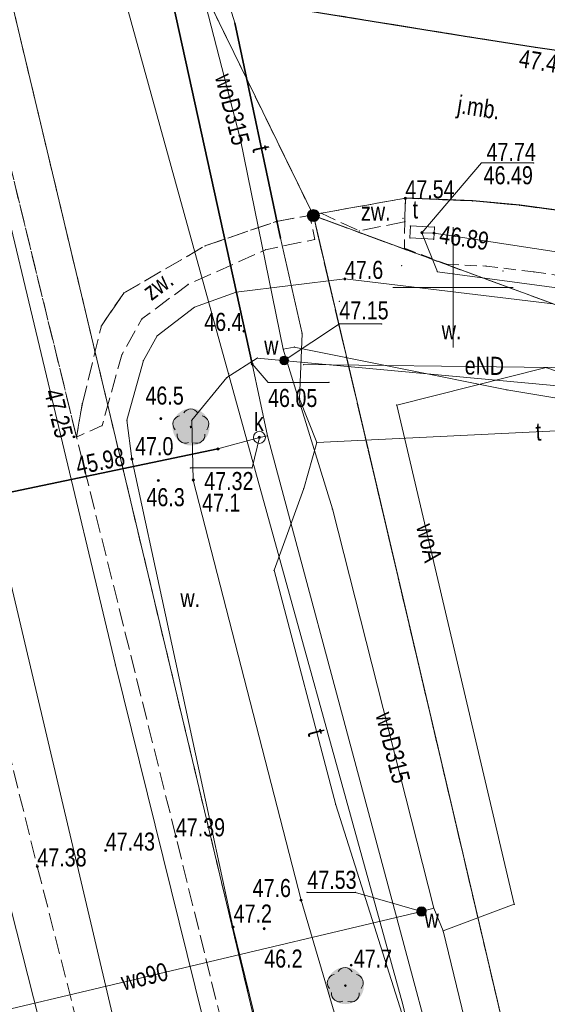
# Model space of a CAD drawing. Header units: metres. Extents: x 6439167 to 6439358, y 6043186 to 6043452.
# Tile 5 of 12: x 6439232 to 6439254, y 6043270 to 6043311. Entities that reach past the tile are written whole.
import ezdxf
from ezdxf.enums import TextEntityAlignment as Align

# ---------------------------------------------------------------- set-up
doc = ezdxf.new("R2010")
doc.units = ezdxf.units.M
for name, pattern in [('L_0_03', [1, 0.5, -0.5]), ('L_0_06', [2, 1.5, -0.5]), ('L_0_52', [1, 0.75, -0.25]), ('L_0_5A', [0.75, 0.5, -0.25])]:
    doc.linetypes.add(name, pattern=pattern)
doc.layers.get('0').update_dxf_attribs({"linetype": 'CONTINUOUS', "lineweight": 18})
for name, color, linetype, lineweight in [('202_Punkt_graniczny_stabilizowany_trwale', 7, 'CONTINUOUS', 18), ('219_Linia_granicy', 7, 'CONTINUOUS', 18), ('AAA___MAPA_OPIS', 7, 'CONTINUOUS', 18), ('chodnik', 7, 'CONTINUOUS', 18), ('drzewo_lisciaste', 7, 'CONTINUOUS', 18), ('jezdnia', 7, 'CONTINUOUS', 18), ('jezdnia_Atr17', 7, 'CONTINUOUS', 18), ('kraweznik', 7, 'CONTINUOUS', 18), ('nGES_Rzedna', 7, 'CONTINUOUS', 18), ('nOT_Komunikacja', 7, 'CONTINUOUS', 18), ('nOT_Rzedna', 7, 'CONTINUOUS', 18), ('obszar_utwardzony', 7, 'CONTINUOUS', 18), ('obszar_utwardzony_Atr17', 7, 'CONTINUOUS', 18), ('obudowa_ochronna_przewodu', 7, 'CONTINUOUS', 18), ('pikieta_naturalna', 7, 'CONTINUOUS', 18), ('pikieta_naturalna_Atr2', 7, 'CONTINUOUS', 18), ('pikieta_sztuczna', 7, 'CONTINUOUS', 18), ('pikieta_sztuczna_Atr2', 7, 'CONTINUOUS', 18), ('przewod_elektroenergetyczny_podziemny', 7, 'CONTINUOUS', 18), ('przewod_elektroenergetyczny_podziemny_Atr1', 7, 'CONTINUOUS', 18), ('przewod_telekomunikacyjny_podziemny_Atr1', 7, 'CONTINUOUS', 18), ('przewod_wodociagowy', 7, 'CONTINUOUS', 18), ('przewod_wodociagowy_Atr1', 7, 'CONTINUOUS', 18), ('row_przydrozny__poligon_', 7, 'CONTINUOUS', 18), ('row_przydrozny__poligon__Atr17', 7, 'CONTINUOUS', 18), ('rzedna', 7, 'CONTINUOUS', 18), ('rzedna_Atr2', 7, 'CONTINUOUS', 18), ('rzedna_Atr3', 7, 'CONTINUOUS', 18), ('telekomunikacyjne_urzadzenie_techniczne_Atr17', 7, 'CONTINUOUS', 18), ('zasuwa_lub_zawor', 7, 'CONTINUOUS', 18), ('zasuwa_lub_zawor_Atr17', 7, 'CONTINUOUS', 18)]:
    doc.layers.add(name, color=color, linetype=linetype, lineweight=lineweight)
for name, color, linetype, lineweight, true_color in [('217_Granica_konturu_klasyfikcyjnego', 7, 'L_0_06', 18, 0x008000), ('218_Granica_uzytku', 7, 'L_0_03', 18, 0x008000), ('nGES_UrzadzeniaSiecWodociagowa_P', 5, 'CONTINUOUS', 18, 0x0000ff), ('przewod_kanalizacyjny', 7, 'CONTINUOUS', 18, 0x803300), ('przewod_telekomunikacyjny_podziemny', 7, 'CONTINUOUS', 18, 0xff9100), ('studnia_kanalizacyjna', 7, 'CONTINUOUS', 18, 0x803300), ('studnia_kanalizacyjna_Atr17', 7, 'CONTINUOUS', 18, 0x803300), ('telekomunikacyjne_urzadzenie_techniczne', 7, 'CONTINUOUS', 18, 0xff9100)]:
    doc.layers.add(name, color=color, linetype=linetype, lineweight=lineweight, true_color=true_color)
doc.styles.add('Arial CE', font='Arial CE.ttf')

# ---------------------------------------------------------------- blocks, each defined once
blk = doc.blocks.new('EGPG_S')
at = {"linetype": 'Continuous', "lineweight": 18}
blk.add_hatch(color=7, dxfattribs=at).paths.add_polyline_path([(0, -0.5, 1), (0, 0.5, 1)])
at = {"color": 0, "linetype": 'Continuous', "lineweight": 18}
blk.add_circle((0, 0), 0.5, dxfattribs=at)
blk = doc.blocks.new('OTZL')
at = {"linetype": 'Continuous', "lineweight": 13}
blk.add_hatch(color=7, dxfattribs=at).paths.add_polyline_path([(0, -1.539, 1), (0, 1.539, 1)])
at = {"linetype": 'Continuous', "lineweight": 18}
blk.add_hatch(color=0, dxfattribs=at).paths.add_polyline_path([(0, -0.072, 1), (0, 0.072, 1)])
at = {"color": 0, "linetype": 'Continuous', "lineweight": 18}
blk.add_circle((0, 0), 0.0721, dxfattribs=at)
for centre, radius, start, end in [((-0.8, 0.24), 0.7, 101.63363, 222.61406), ((-0.02, 0.82), 0.68, 29.53878, 149.62087), ((0.78, 0.24), 0.7, 318.50353, 78.36637), ((-0.46, -0.64), 0.7, 175.10091, 291.50143), ((0.46, -0.66), 0.7, 249.44395, 4.89909)]:
    blk.add_arc(centre, radius, start, end, dxfattribs=at)
blk = doc.blocks.new('SUPS01_08')
at = {"linetype": 'Continuous', "lineweight": 13}
blk.add_hatch(color=0, dxfattribs=at).paths.add_polyline_path([(0, -0.091, 1), (0, 0.091, 1)])
at = {"color": 0, "linetype": 'Continuous', "lineweight": 13}
blk.add_circle((0, 0), 0.0906, dxfattribs=at)
blk = doc.blocks.new('SUWW')
at = {"linetype": 'Continuous', "lineweight": 18}
blk.add_hatch(color=0, dxfattribs=at).paths.add_polyline_path([(0, -0.361, 1), (0, 0.361, 1)])
at = {"color": 0, "linetype": 'Continuous', "lineweight": 18}
blk.add_circle((0, 0), 0.361, dxfattribs=at)
blk = doc.blocks.new('OTRN')
at = {"linetype": 'Continuous', "lineweight": 13}
blk.add_hatch(color=0, dxfattribs=at).paths.add_polyline_path([(0, -0.091, 1), (0, 0.091, 1)])
at = {"color": 0, "linetype": 'Continuous', "lineweight": 13}
blk.add_circle((0, 0), 0.0906, dxfattribs=at)

msp = doc.modelspace()

# ---------------------------------------------------------------- hatches: boundary and pattern name
at = {"layer": 'pikieta_naturalna', "linetype": 'Continuous', "lineweight": 18}
for points in [[(6439245.51, 6043300.305, 1), (6439245.51, 6043300.395, 1)], [(6439241.32, 6043298.135, 1), (6439241.32, 6043298.225, 1)], [(6439237.87, 6043294.505, 1), (6439237.87, 6043294.595, 1)], [(6439245.77, 6043271.805, 1), (6439245.77, 6043271.895, 1)]]:
    msp.add_hatch(color=18, dxfattribs=at).paths.add_polyline_path(points)
at = {"layer": 'pikieta_sztuczna', "linetype": 'Continuous', "lineweight": 18}
for points in [[(6439248.02, 6043303.655, 1), (6439248.02, 6043303.745, 1)], [(6439234.26, 6043293.745, 1), (6439234.26, 6043293.835, 1)], [(6439238.49, 6043277.155, 1), (6439238.49, 6043277.245, 1)], [(6439235.58, 6043276.565, 1), (6439235.58, 6043276.655, 1)], [(6439232.74, 6043275.905, 1), (6439232.74, 6043275.995, 1)]]:
    msp.add_hatch(color=18, dxfattribs=at).paths.add_polyline_path(points)
at = {"layer": 'rzedna', "linetype": 'Continuous', "lineweight": 18}
for color, points in [(30, [(6439248.71, 6043302.225, 1), (6439248.71, 6043302.315, 1)]), (30, [(6439249.21, 6043302.205, 1), (6439249.21, 6043302.295, 1)]), (34, [(6439241.66, 6043296.775, 1), (6439241.66, 6043296.865, 1)]), (34, [(6439241.96, 6043293.725, 1), (6439241.96, 6043293.815, 1)]), (34, [(6439240.24, 6043293.245, 1), (6439240.24, 6043293.335, 1)]), (5, [(6439248.69, 6043274.035, 1), (6439248.69, 6043274.125, 1)])]:
    msp.add_hatch(color=color, dxfattribs=at).paths.add_polyline_path(points)
at = {"layer": 'zasuwa_lub_zawor', "linetype": 'Continuous', "lineweight": 18}
msp.add_hatch(color=256, dxfattribs=at).paths.add_polyline_path([(6439248.69, 6043273.88, 1), (6439248.69, 6043274.28, 1)])

# ---------------------------------------------------------------- linework, layer by layer
for p in [(6439240.94, 6043310.98), (6439250.5, 6043310.43), (6439253.42, 6043309.97), (6439241.17, 6043306.12), (6439251.18, 6043305.17), (6439253.35, 6043305.17), (6439248.02, 6043303.7), (6439248.02, 6043303.7), (6439250.81, 6043303.59), (6439244.52, 6043303.08), (6439252.77, 6043303.41), (6439242.65, 6043302.73), (6439244.05, 6043302.99), (6439247.916, 6043302.861), (6439248, 6043302.73), (6439246.11, 6043302.34), (6439248.23, 6043302.55), (6439248.71, 6043302.27), (6439248.71, 6043302.27), (6439249.21, 6043302.25), (6439249.23, 6043302.5), (6439242.83, 6043302.04), (6439244.26, 6043301.99), (6439248.21, 6043302.05), (6439249.2, 6043302), (6439239.7, 6043301.72), (6439242.22, 6043301.56), (6439247.98, 6043301.62), (6439247.863, 6043300.896), (6439249.35, 6043300.65), (6439249.74, 6043300.96), (6439250.08, 6043300.81), (6439251.37, 6043300.88), (6439252.07, 6043300.68), (6439253.36, 6043300.64), (6439245.51, 6043300.35), (6439239, 6043300.12), (6439240.99, 6043299.8), (6439236.33, 6043299.76), (6439245.28, 6043299.42), (6439239.26, 6043299.17), (6439237.08, 6043298.69), (6439235.4, 6043298.4), (6439241.32, 6043298.18), (6439245.28, 6043298.482), (6439247.034, 6043298.482), (6439237.71, 6043297.98), (6439243.73, 6043298.08), (6439242.95, 6043297.43), (6439243.41, 6043297.52), (6439236.25, 6043297.2), (6439237.144, 6043296.955), (6439241.87, 6043297.06), (6439241.66, 6043296.82), (6439241.66, 6043296.82), (6439243.8, 6043296.79), (6439253.87, 6043296.67), (6439240.61, 6043296.252), (6439240.68, 6043296.41), (6439242.32, 6043296.05), (6439244.852, 6043296.05), (6439252.24, 6043295.74), (6439243.63, 6043295.37), (6439234.61, 6043295.18), (6439247.66, 6043295.11), (6439236.458, 6043294.482), (6439237.87, 6043294.55), (6439239.151, 6043294.483), (6439235.43, 6043294.26), (6439234.26, 6043293.79), (6439234.37, 6043293.78), (6439241.96, 6043293.77), (6439241.96, 6043293.77), (6439242.29, 6043293.83), (6439240.24, 6043293.29), (6439244.34, 6043293.56), (6439239.091, 6043292.5), (6439241.66, 6043292.5), (6439243.8, 6043291.64), (6439244.99, 6043290.8), (6439242.57, 6043288.25), (6439235.98, 6043284.32), (6439245.13, 6043278.51), (6439238.49, 6043277.2), (6439235.58, 6043276.61), (6439232.74, 6043275.95), (6439243.93, 6043274.87), (6439245.95, 6043274.87), (6439248.69, 6043274.08), (6439248.69, 6043274.08), (6439249.2, 6043274.22), (6439252.54, 6043274.38), (6439249.59, 6043273.27), (6439245.77, 6043271.85)]:
    msp.add_point(p)
at = {"layer": '202_Punkt_graniczny_stabilizowany_trwale'}
msp.add_point((6439244.2, 6043302.98), dxfattribs=at)
at = {"layer": '217_Granica_konturu_klasyfikcyjnego', "lineweight": 18, "flags": 128}
for points in [[(6439335.35, 6043269.406), (6439244.2, 6043302.98)], [(6439244.2, 6043302.98), (6439269.05, 6043196.903)]]:
    msp.add_lwpolyline(points, dxfattribs=at)
at = {"layer": '218_Granica_uzytku', "lineweight": 18, "flags": 128}
for points in [[(6439259.544, 6043194.923), (6439206.542, 6043417.297)], [(6439206.542, 6043417.297), (6439259.544, 6043194.923)], [(6439244.2, 6043302.98), (6439234.88, 6043322.09)], [(6439234.88, 6043322.09), (6439244.2, 6043302.98)], [(6439335.35, 6043269.406), (6439244.2, 6043302.98)], [(6439244.2, 6043302.98), (6439269.05, 6043196.903)], [(6439269.05, 6043196.903), (6439244.2, 6043302.98)], [(6439244.2, 6043302.98), (6439335.35, 6043269.406)]]:
    msp.add_lwpolyline(points, dxfattribs=at)
at = {"layer": '219_Linia_granicy', "linetype": 'Continuous', "lineweight": 18, "flags": 128}
for points in [[(6439206.542, 6043417.297), (6439259.544, 6043194.923)], [(6439244.2, 6043302.98), (6439234.88, 6043322.09)], [(6439253.784, 6043193.724), (6439227.43, 6043305.5)], [(6439244.2, 6043302.98), (6439269.05, 6043196.903)], [(6439335.348, 6043269.402), (6439244.2, 6043302.98)]]:
    msp.add_lwpolyline(points, dxfattribs=at)
at = {"layer": 'AAA___MAPA_OPIS', "linetype": 'Continuous', "lineweight": 18, "flags": 128}
for points in [[(6439250, 6043297.5), (6439250, 6043302.5)], [(6439247.5, 6043300), (6439252.5, 6043300)]]:
    msp.add_lwpolyline(points, dxfattribs=at)
at = {"layer": 'chodnik', "linetype": 'L_0_5A', "lineweight": 18, "flags": 128}
for points in [[(6439234.63, 6043313), (6439250.5, 6043310.43)], [(6439250.5, 6043310.43), (6439253.42, 6043309.97)], [(6439253.42, 6043309.97), (6439254.39, 6043309.83)], [(6439248.02, 6043303.7), (6439248, 6043302.73)], [(6439250.81, 6043303.59), (6439248.02, 6043303.7)], [(6439252.77, 6043303.41), (6439250.81, 6043303.59)], [(6439254.81, 6043303.13), (6439252.77, 6043303.41)], [(6439248, 6043302.73), (6439247.98, 6043301.62)], [(6439247.98, 6043301.62), (6439249.74, 6043300.96)], [(6439249.74, 6043300.96), (6439251.37, 6043300.88)], [(6439251.37, 6043300.88), (6439253.36, 6043300.64)], [(6439253.36, 6043300.64), (6439255.33, 6043300.36)]]:
    msp.add_lwpolyline(points, dxfattribs=at)
at = {"layer": 'drzewo_lisciaste', "color": 94, "true_color": 0x009900}
for p in [(6439239.12, 6043294.2), (6439245.53, 6043271)]:
    msp.add_point(p, dxfattribs=at)
at = {"layer": 'jezdnia', "linetype": 'L_0_52', "lineweight": 18, "flags": 128}
for points in [[(6439234.37, 6043293.78), (6439228.45, 6043318.01)], [(6439228.45, 6043318.01), (6439234.37, 6043293.78)], [(6439250.5, 6043310.43), (6439234.63, 6043313)], [(6439253.42, 6043309.97), (6439250.5, 6043310.43)], [(6439254.39, 6043309.83), (6439253.42, 6043309.97)], [(6439225.72, 6043304.19), (6439232.74, 6043275.95)], [(6439244.52, 6043303.08), (6439248.02, 6043303.7)], [(6439248.02, 6043303.7), (6439250.81, 6043303.59)], [(6439250.81, 6043303.59), (6439252.77, 6043303.41)], [(6439244.05, 6043302.99), (6439244.52, 6043303.08)], [(6439252.77, 6043303.41), (6439254.81, 6043303.13)], [(6439239.7, 6043301.72), (6439242.65, 6043302.73)], [(6439242.65, 6043302.73), (6439244.05, 6043302.99)], [(6439236.33, 6043299.76), (6439239.7, 6043301.72)], [(6439235.4, 6043298.4), (6439236.33, 6043299.76)], [(6439234.61, 6043295.18), (6439235.4, 6043298.4)], [(6439234.37, 6043293.78), (6439234.61, 6043295.18)], [(6439238.49, 6043277.2), (6439234.37, 6043293.78)], [(6439252.82, 6043218.96), (6439238.49, 6043277.2)], [(6439232.74, 6043275.95), (6439236.31, 6043261.92)]]:
    msp.add_lwpolyline(points, dxfattribs=at)
at = {"layer": 'kraweznik', "linetype": 'Continuous', "lineweight": 25, "flags": 128}
for points in [[(6439226.31, 6043326.74), (6439228.45, 6043318.01), (6439228.84, 6043317.33), (6439229.69, 6043316.34), (6439230.71, 6043315.31), (6439231.48, 6043314.63), (6439232.32, 6043314.01), (6439233.16, 6043313.52), (6439233.9, 6043313.2), (6439234.63, 6043313), (6439250.5, 6043310.43), (6439253.42, 6043309.97), (6439254.39, 6043309.83), (6439256.65, 6043309.42), (6439258.62, 6043309.11), (6439260.56, 6043308.68), (6439262.5, 6043308.23), (6439264.45, 6043307.68), (6439266.31, 6043307.06), (6439268.22, 6043306.39), (6439276.73, 6043303.44), (6439280.49, 6043302.13)], [(6439337.742, 6043275.108), (6439329.89, 6043278.06), (6439307.65, 6043286.42), (6439289.36, 6043293.12), (6439283.18, 6043295.14), (6439277.44, 6043296.92), (6439271.71, 6043298.74), (6439267.46, 6043300.14), (6439265.01, 6043300.86), (6439263.08, 6043301.41), (6439260.79, 6043301.97), (6439258.84, 6043302.43), (6439256.88, 6043302.8), (6439254.81, 6043303.13), (6439252.77, 6043303.41), (6439250.81, 6043303.59), (6439248.02, 6043303.7)]]:
    msp.add_lwpolyline(points, dxfattribs=at)
at = {"layer": 'nGES_Rzedna', "linetype": 'Continuous', "lineweight": 13, "flags": 128}
msp.add_lwpolyline([(6439247.034, 6043298.482), (6439245.28, 6043298.482), (6439242.985, 6043296.967)], dxfattribs=at)
at = {"layer": 'nGES_Rzedna'}
msp.add_point((6439242.985, 6043296.967), dxfattribs=at)
at = {"layer": 'nGES_UrzadzeniaSiecWodociagowa_P'}
msp.add_point((6439242.985, 6043296.967), dxfattribs=at)
at = {"layer": 'nOT_Komunikacja', "linetype": 'Continuous', "lineweight": 18, "flags": 128}
for points in [[(6439259.923, 6043195.002), (6439259.876, 6043195.2), (6439251.063, 6043230.935), (6439246.034, 6043252.323), (6439240.862, 6043273.437), (6439236.669, 6043292.875), (6439236.458, 6043294.482), (6439237.144, 6043296.955), (6439237.71, 6043297.98)], [(6439241.87, 6043297.06), (6439240.61, 6043296.252), (6439239.151, 6043294.483), (6439239.217, 6043291.996), (6439243.689, 6043274.551), (6439249.527, 6043254.763), (6439254.894, 6043234.244), (6439260.471, 6043211.933), (6439263.609, 6043199.057), (6439264.243, 6043195.902)]]:
    msp.add_lwpolyline(points, dxfattribs=at)
at = {"layer": 'nOT_Rzedna'}
for p in [(6439236.669, 6043292.875), (6439237.763, 6043291.979), (6439239.217, 6043291.996), (6439243.689, 6043274.551), (6439240.862, 6043273.437), (6439242.157, 6043273.367)]:
    msp.add_point(p, dxfattribs=at)
at = {"layer": 'obszar_utwardzony', "linetype": 'L_0_52', "lineweight": 18, "flags": 128}
for points in [[(6439248.02, 6043303.7), (6439248, 6043302.73), (6439246.11, 6043302.34), (6439244.52, 6043303.08)], [(6439234.61, 6043295.18), (6439235.4, 6043298.4), (6439236.33, 6043299.76), (6439239.7, 6043301.72), (6439242.65, 6043302.73), (6439244.05, 6043302.99), (6439244.26, 6043301.99), (6439242.22, 6043301.56), (6439239, 6043300.12), (6439237.08, 6043298.69), (6439236.25, 6043297.2), (6439235.43, 6043294.26), (6439234.37, 6043293.78)]]:
    msp.add_lwpolyline(points, close=True, dxfattribs=at)
at = {"layer": 'obudowa_ochronna_przewodu', "color": 36, "linetype": 'Continuous', "lineweight": 35, "true_color": 0x803300, "flags": 128}
for points in [[(6439241.66, 6043296.82), (6439237.18, 6043317.26)], [(6439223.87, 6043289.88), (6439240.24, 6043293.29)]]:
    msp.add_lwpolyline(points, dxfattribs=at)
at = {"layer": 'obudowa_ochronna_przewodu', "color": 30, "linetype": 'Continuous', "lineweight": 35, "true_color": 0xff9100, "flags": 128}
msp.add_lwpolyline([(6439240.94, 6043310.98), (6439242.83, 6043302.04)], dxfattribs=at)
at = {"layer": 'pikieta_naturalna', "linetype": 'Continuous', "lineweight": 18}
for centre in [(6439245.51, 6043300.35), (6439241.32, 6043298.18), (6439237.87, 6043294.55), (6439245.77, 6043271.85)]:
    msp.add_circle(centre, 0.045, dxfattribs=at)
at = {"layer": 'pikieta_sztuczna', "linetype": 'Continuous', "lineweight": 18}
for centre in [(6439248.02, 6043303.7), (6439234.26, 6043293.79), (6439238.49, 6043277.2), (6439235.58, 6043276.61), (6439232.74, 6043275.95)]:
    msp.add_circle(centre, 0.045, dxfattribs=at)
at = {"layer": 'przewod_elektroenergetyczny_podziemny', "color": 1, "linetype": 'Continuous', "lineweight": 18, "true_color": 0xff0000, "flags": 128}
msp.add_lwpolyline([(6439337.563, 6043274.683), (6439330.46, 6043277.49), (6439295.71, 6043291.07), (6439271.25, 6043296.46), (6439243.8, 6043296.79)], dxfattribs=at)
at = {"layer": 'przewod_kanalizacyjny', "linetype": 'Continuous', "lineweight": 18, "flags": 128}
for points in [[(6439266.911, 6043196.458), (6439265.2, 6043203.02), (6439262.34, 6043213.09), (6439257.81, 6043231.06), (6439256.01, 6043243.03), (6439250.68, 6043262.55), (6439242.29, 6043293.83), (6439241.66, 6043296.82), (6439237.18, 6043317.26), (6439236.64, 6043319.3), (6439236.59, 6043319.52)], [(6439242.29, 6043293.83), (6439241.96, 6043293.77), (6439240.24, 6043293.29), (6439223.87, 6043289.88), (6439222.08, 6043289.52), (6439219.98, 6043299.41), (6439193.581, 6043293.231)]]:
    msp.add_lwpolyline(points, dxfattribs=at)
at = {"layer": 'przewod_telekomunikacyjny_podziemny', "linetype": 'Continuous', "lineweight": 18, "flags": 128}
for points in [[(6439213.482, 6043418.683), (6439215.35, 6043412.19), (6439221.86, 6043382.42), (6439227.55, 6043358.19), (6439232.81, 6043336.38), (6439234.95, 6043326.67), (6439236.48, 6043322.05), (6439236.01, 6043319.67), (6439239.52, 6043315.57), (6439240.94, 6043310.98), (6439242.83, 6043302.04), (6439243.73, 6043298.08), (6439243.63, 6043295.37), (6439244.34, 6043293.56)], [(6439211.292, 6043418.246), (6439214.92, 6043407.25), (6439219.28, 6043390.58), (6439224.63, 6043368.26), (6439229.24, 6043346.26), (6439231.22, 6043330.78), (6439234.97, 6043317.05), (6439240.68, 6043296.41), (6439247.91, 6043270.22), (6439250.58, 6043258.93), (6439253.14, 6043251.73), (6439255.17, 6043242.89), (6439262.35, 6043220.09), (6439264.51, 6043213.94), (6439268.761, 6043196.843)], [(6439227.75, 6043333.96), (6439229.31, 6043327.01), (6439229.72, 6043326.46), (6439229.97, 6043325.21), (6439231.15, 6043320.7), (6439232.34, 6043317.52), (6439233.64, 6043316.7), (6439234.65, 6043316.25), (6439235.64, 6043316.11), (6439237.88, 6043315.64), (6439240.63, 6043315.24), (6439241.97, 6043314.7), (6439243.01, 6043314.38), (6439245.71, 6043314.49), (6439248.99, 6043314.26), (6439252.95, 6043313.89), (6439255.6, 6043313.68), (6439262.97, 6043311.07), (6439262.96, 6043309.04), (6439259.77, 6043299.24), (6439249.35, 6043300.65), (6439248.71, 6043302.27)], [(6439258.179, 6043194.639), (6439252.19, 6043218.8), (6439235.98, 6043284.32), (6439230.69, 6043306.47), (6439225.7, 6043326.36)], [(6439248.71, 6043302.27), (6439249.21, 6043302.25), (6439258.55, 6043300.83), (6439278.8, 6043295.67), (6439293.04, 6043289.64), (6439304.62, 6043285.52), (6439332.92, 6043274.69), (6439334.9, 6043274.02), (6439335.36, 6043273.84), (6439335.83, 6043273.66), (6439336.779, 6043272.812)], [(6439272.51, 6043294.93), (6439244.34, 6043293.56)], [(6439247.97, 6043269.55), (6439245.13, 6043278.51), (6439242.57, 6043288.25), (6439243.8, 6043291.64), (6439244.34, 6043293.56)]]:
    msp.add_lwpolyline(points, dxfattribs=at)
at = {"layer": 'przewod_wodociagowy', "color": 5, "linetype": 'Continuous', "lineweight": 18, "true_color": 0x0000ff, "flags": 128}
for points in [[(6439242.95, 6043297.43), (6439241.17, 6043306.12), (6439237.97, 6043318.59), (6439234.88, 6043331.58), (6439227.1, 6043364.66), (6439221.95, 6043387.24), (6439217.51, 6043407.36), (6439215.27, 6043416.61), (6439214.733, 6043418.933)], [(6439336.298, 6043271.666), (6439330.39, 6043274.27), (6439287.46, 6043290.23), (6439271.54, 6043293.56), (6439258.88, 6043294.63), (6439252.24, 6043295.74), (6439243.41, 6043297.52), (6439242.95, 6043297.43)], [(6439265.25, 6043210.71), (6439261.65, 6043224.74), (6439256.51, 6043245.76), (6439255.21, 6043250.24), (6439252.45, 6043261.46), (6439249.59, 6043273.27), (6439249.2, 6043274.22), (6439244.99, 6043290.8), (6439242.95, 6043297.43)], [(6439334.357, 6043267.039), (6439328.22, 6043269.3), (6439253.87, 6043296.67), (6439247.66, 6043295.11), (6439252.54, 6043274.38), (6439249.59, 6043273.27)], [(6439248.69, 6043274.08), (6439227.89, 6043269.15)], [(6439248.69, 6043274.08), (6439249.2, 6043274.22)]]:
    msp.add_lwpolyline(points, dxfattribs=at)
at = {"layer": 'row_przydrozny__poligon_', "linetype": 'Continuous', "lineweight": 18, "flags": 128}
for points in [[(6439245.51, 6043300.35), (6439240.99, 6043299.8)], [(6439254.15, 6043299.31), (6439245.51, 6043300.35)], [(6439240.99, 6043299.8), (6439239.26, 6043299.17)], [(6439239.26, 6043299.17), (6439237.71, 6043297.98)], [(6439241.87, 6043297.06), (6439257.03, 6043295.66)]]:
    msp.add_lwpolyline(points, dxfattribs=at)
msp.add_lwpolyline([(6439235.42, 6043259.31), (6439233.89, 6043258.94), (6439231.15, 6043270.05), (6439227.76, 6043282.97), (6439229.5, 6043282.61)], close=True, dxfattribs=at)
at = {"layer": 'rzedna', "color": 30, "linetype": 'Continuous', "lineweight": 18, "true_color": 0xff7f00}
for centre in [(6439248.71, 6043302.27), (6439249.21, 6043302.25)]:
    msp.add_circle(centre, 0.045, dxfattribs=at)
at = {"layer": 'rzedna', "color": 34, "linetype": 'Continuous', "lineweight": 18, "true_color": 0x994c00}
for centre in [(6439241.66, 6043296.82), (6439241.96, 6043293.77), (6439240.24, 6043293.29)]:
    msp.add_circle(centre, 0.045, dxfattribs=at)
at = {"layer": 'rzedna', "color": 5, "linetype": 'Continuous', "lineweight": 18, "true_color": 0x0000ff}
msp.add_circle((6439248.69, 6043274.08), 0.045, dxfattribs=at)
at = {"layer": 'rzedna_Atr2', "linetype": 'Continuous', "lineweight": 18, "flags": 128}
for points in [[(6439248.71, 6043302.27), (6439251.18, 6043305.17), (6439253.35, 6043305.17)], [(6439241.66, 6043296.82), (6439242.32, 6043296.05), (6439244.852, 6043296.05)], [(6439241.96, 6043293.77), (6439241.66, 6043292.5), (6439239.091, 6043292.5)], [(6439248.69, 6043274.08), (6439245.95, 6043274.87), (6439243.93, 6043274.87)]]:
    msp.add_lwpolyline(points, dxfattribs=at)
at = {"layer": 'studnia_kanalizacyjna', "linetype": 'Continuous', "lineweight": 13}
msp.add_circle((6439241.96, 6043293.77), 0.25, dxfattribs=at)
at = {"layer": 'telekomunikacyjne_urzadzenie_techniczne', "linetype": 'Continuous', "lineweight": 18, "flags": 128}
msp.add_lwpolyline([(6439248.23, 6043302.55), (6439249.23, 6043302.5), (6439249.2, 6043302), (6439248.21, 6043302.05)], close=True, dxfattribs=at)
at = {"layer": 'zasuwa_lub_zawor', "color": 5, "linetype": 'Continuous', "lineweight": 18, "true_color": 0x0000ff}
msp.add_circle((6439248.69, 6043274.08), 0.2, dxfattribs=at)

# ---------------------------------------------------------------- block references
at = {"layer": '202_Punkt_graniczny_stabilizowany_trwale', "color": 18, "linetype": 'Continuous', "xscale": 0.5, "yscale": 0.5, "zscale": 0.5}
msp.add_blockref('EGPG_S', (6439244.2, 6043302.98), dxfattribs=at)
at = {"layer": 'drzewo_lisciaste', "color": 94, "linetype": 'Continuous', "xscale": 0.5, "yscale": 0.5, "zscale": 0.5}
for p in [(6439239.12, 6043294.2), (6439245.53, 6043271)]:
    msp.add_blockref('OTZL', p, dxfattribs=at)
at = {"layer": 'nGES_Rzedna', "linetype": 'Continuous', "xscale": 0.5, "yscale": 0.5, "zscale": 0.5}
msp.add_blockref('SUPS01_08', (6439242.985, 6043296.967), dxfattribs=at)
at = {"layer": 'nGES_UrzadzeniaSiecWodociagowa_P', "color": 18, "linetype": 'Continuous', "xscale": 0.5, "yscale": 0.5, "zscale": 0.5}
msp.add_blockref('SUWW', (6439242.985, 6043296.967), dxfattribs=at)
at = {"layer": 'nOT_Rzedna', "linetype": 'Continuous', "xscale": 0.5, "yscale": 0.5, "zscale": 0.5}
for p in [(6439236.669, 6043292.875), (6439239.217, 6043291.996), (6439237.763, 6043291.979), (6439243.689, 6043274.551), (6439240.862, 6043273.437), (6439242.157, 6043273.367)]:
    msp.add_blockref('OTRN', p, dxfattribs=at)

# ---------------------------------------------------------------- texts
at = {"layer": 'jezdnia_Atr17', "color": 18, "style": 'Arial CE', "width": 0.78}
msp.add_text('j.mb.', height=0.75, rotation=351, dxfattribs=at).set_placement((6439250.257, 6043307.981), align=Align.TOP_LEFT)
at = {"layer": 'nGES_Rzedna', "color": 5, "style": 'Arial CE', "width": 0.78}
msp.add_text('47.15', height=0.75, rotation=-360, dxfattribs=at).set_placement((6439245.28, 6043299.42), align=Align.TOP_LEFT)
at = {"layer": 'nGES_UrzadzeniaSiecWodociagowa_P', "style": 'Arial CE', "width": 0.78}
msp.add_text('w', height=0.75, rotation=-360, dxfattribs=at).set_placement((6439242.16, 6043297.96), align=Align.TOP_LEFT)
at = {"layer": 'nOT_Komunikacja', "style": 'Arial CE', "width": 0.78}
msp.add_text('w.', height=0.75, rotation=-360, dxfattribs=at).set_placement((6439238.68, 6043287.47), align=Align.TOP_LEFT)
at = {"layer": 'nOT_Rzedna', "style": 'Arial CE', "width": 0.78}
for s, p in [('47.0', (6439236.8, 6043293.779)), ('46.3', (6439237.27, 6043291.66)), ('47.1', (6439239.58, 6043291.43)), ('47.6', (6439241.68, 6043275.43)), ('47.2', (6439240.89, 6043274.37)), ('46.2', (6439242.16, 6043272.5))]:
    msp.add_text(s, height=0.75, rotation=-360, dxfattribs=at).set_placement(p, align=Align.TOP_LEFT)
at = {"layer": 'obszar_utwardzony_Atr17', "color": 18, "style": 'Arial CE', "width": 0.78}
msp.add_text('zw.', height=0.75, dxfattribs=at).set_placement((6439246.18, 6043303.52), align=Align.TOP_LEFT)
msp.add_text('zw.', height=0.75, rotation=36.7, dxfattribs=at).set_placement((6439237.032, 6043300.022), align=Align.TOP_LEFT)
at = {"layer": 'pikieta_naturalna_Atr2', "color": 18, "style": 'Arial CE', "width": 0.78}
for s, p in [('47.6', (6439245.51, 6043301.1)), ('46.4', (6439239.67, 6043298.94)), ('46.5', (6439237.23, 6043295.88)), ('47.7', (6439245.88, 6043272.5))]:
    msp.add_text(s, height=0.75, dxfattribs=at).set_placement(p, align=Align.TOP_LEFT)
at = {"layer": 'pikieta_sztuczna_Atr2', "color": 18, "style": 'Arial CE', "width": 0.78}
for s, rotation, p in [('47.47', 351, (6439252.817, 6043309.891)), ('47.25', 284, (6439233.74, 6043295.85))]:
    msp.add_text(s, height=0.75, rotation=rotation, dxfattribs=at).set_placement(p, align=Align.TOP_LEFT)
for s, p in [('47.54', (6439248.02, 6043304.45)), ('47.39', (6439238.49, 6043277.95)), ('47.43', (6439235.58, 6043277.36)), ('47.38', (6439232.74, 6043276.7))]:
    msp.add_text(s, height=0.75, dxfattribs=at).set_placement(p, align=Align.TOP_LEFT)
at = {"layer": 'przewod_elektroenergetyczny_podziemny_Atr1', "color": 1, "style": 'Arial CE', "width": 0.78}
msp.add_text('eND', height=0.75, rotation=359.3, dxfattribs=at).set_placement((6439250.49, 6043297.13), align=Align.TOP_LEFT)
at = {"layer": 'przewod_telekomunikacyjny_podziemny_Atr1', "color": 30, "style": 'Arial CE', "width": 0.78}
for rotation, p in [(-78.1, (6439242.387, 6043305.948)), (2.8, (6439253.412, 6043294.375)), (-75.3, (6439244.673, 6043281.725))]:
    msp.add_text('t', height=0.75, rotation=rotation, dxfattribs=at).set_placement(p, align=Align.TOP_LEFT)
at = {"layer": 'przewod_wodociagowy_Atr1', "color": 5, "style": 'Arial CE', "width": 0.78}
for s, rotation, p in [('woD315', 284.4, (6439240.833, 6043308.933)), ('woA', 283.2, (6439249.195, 6043290.246)), ('woD315', 284.2, (6439247.503, 6043282.432)), ('wo90', 13.4, (6439236.15, 6043271.52))]:
    msp.add_text(s, height=0.75, rotation=rotation, dxfattribs=at).set_placement(p, align=Align.TOP_LEFT)
at = {"layer": 'row_przydrozny__poligon__Atr17', "color": 18, "style": 'Arial CE', "width": 0.78}
msp.add_text('w.', height=0.75, dxfattribs=at).set_placement((6439249.53, 6043298.59), align=Align.TOP_LEFT)
at = {"layer": 'rzedna_Atr2', "color": 30, "style": 'Arial CE', "width": 0.78}
msp.add_text('47.74', height=0.75, dxfattribs=at).set_placement((6439251.39, 6043306), align=Align.TOP_LEFT)
msp.add_text('46.89', height=0.75, rotation=351.4, dxfattribs=at).set_placement((6439249.506, 6043302.581), align=Align.TOP_LEFT)
at = {"layer": 'rzedna_Atr2', "color": 5, "style": 'Arial CE', "width": 0.78}
msp.add_text('47.53', height=0.75, dxfattribs=at).set_placement((6439243.95, 6043275.77), align=Align.TOP_LEFT)
at = {"layer": 'rzedna_Atr3', "color": 30, "style": 'Arial CE', "width": 0.78}
msp.add_text('46.49', height=0.75, dxfattribs=at).set_placement((6439251.27, 6043305.03), align=Align.TOP_LEFT)
at = {"layer": 'rzedna_Atr3', "color": 36, "style": 'Arial CE', "width": 0.78}
for s, p in [('46.05', (6439242.32, 6043295.782)), ('47.32', (6439239.67, 6043292.33))]:
    msp.add_text(s, height=0.75, dxfattribs=at).set_placement(p, align=Align.TOP_LEFT)
at = {"layer": 'rzedna_Atr3', "color": 18, "style": 'Arial CE', "width": 0.78}
msp.add_text('45.98', height=0.75, rotation=11.8, dxfattribs=at).set_placement((6439234.275, 6043292.94), align=Align.TOP_LEFT)
at = {"layer": 'studnia_kanalizacyjna_Atr17', "style": 'Arial CE', "width": 0.78}
msp.add_text('k', height=0.75, dxfattribs=at).set_placement((6439241.73, 6043294.785), align=Align.TOP_LEFT)
at = {"layer": 'telekomunikacyjne_urzadzenie_techniczne_Atr17', "color": 30, "style": 'Arial CE', "width": 0.78}
msp.add_text('t', height=0.75, dxfattribs=at).set_placement((6439248.32, 6043303.61), align=Align.TOP_LEFT)
at = {"layer": 'zasuwa_lub_zawor_Atr17', "color": 5, "style": 'Arial CE', "width": 0.78}
msp.add_text('w', height=0.75, dxfattribs=at).set_placement((6439248.82, 6043274.16), align=Align.TOP_LEFT)

doc.saveas('drawing.dxf')
